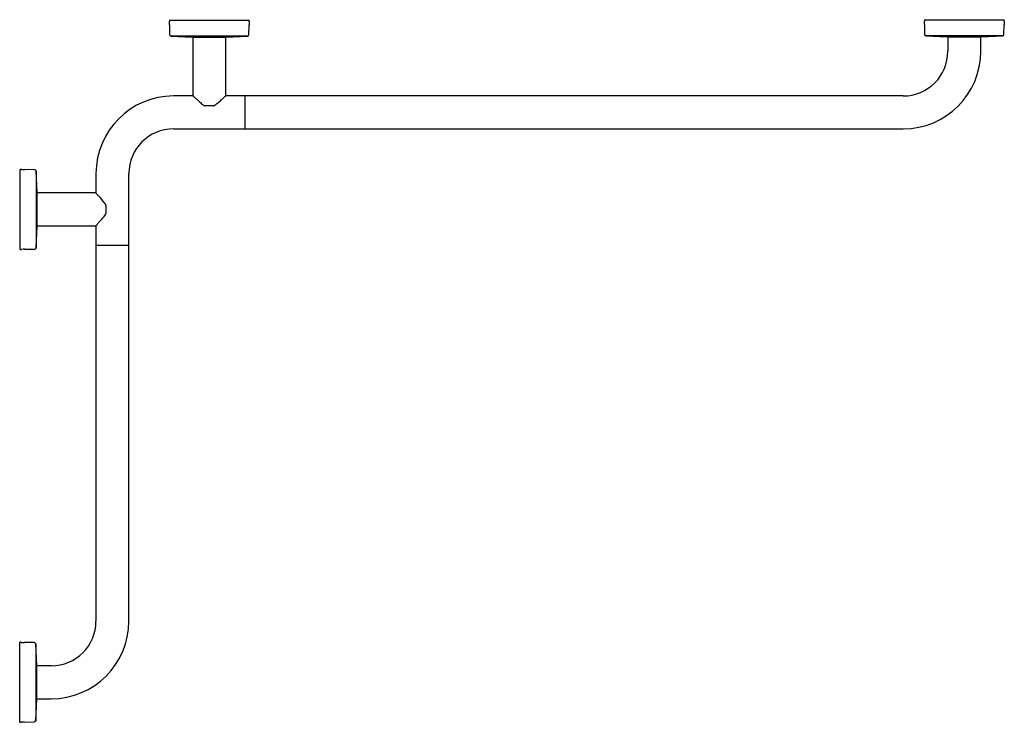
# Model space of a CAD drawing. Header units: millimetres. Extents: x 3618.25 to 3619.29, y 2182.67 to 2183.42.
import ezdxf

# ---------------------------------------------------------------- set-up
doc = ezdxf.new("R2010")
doc.units = ezdxf.units.MM
doc.layers.add('SANINDUSA', color=3, linetype='Continuous')

msp = doc.modelspace()

# ---------------------------------------------------------------- linework, layer by layer
at = {"layer": 'SANINDUSA'}
for p, q in [((3618.4045, 2183.4191), (3618.4045, 2183.4176)), ((3618.4045, 2183.4191), (3618.4895, 2183.4191)), ((3618.4895, 2183.4176), (3618.4895, 2183.4191)), ((3619.207, 2183.4194), (3619.207, 2183.4179)), ((3619.207, 2183.4194), (3619.2124, 2183.4194)), ((3619.2124, 2183.4194), (3619.292, 2183.4194)), ((3619.292, 2183.4179), (3619.292, 2183.4194)), ((3618.4047, 2183.414), (3618.4048, 2183.4035)), ((3618.4891, 2183.4035), (3618.4893, 2183.414)), ((3619.2072, 2183.4143), (3619.2073, 2183.4038)), ((3619.2916, 2183.4038), (3619.2918, 2183.4143)), ((3618.4062, 2183.402), (3618.4292, 2183.4008)), ((3618.4877, 2183.402), (3618.4062, 2183.402)), ((3618.4292, 2183.4008), (3618.4379, 2183.4008)), ((3618.4295, 2183.4008), (3618.4295, 2183.3389)), ((3618.4379, 2183.4008), (3618.4648, 2183.4008)), ((3618.4645, 2183.3389), (3618.4645, 2183.4008)), ((3618.4648, 2183.4008), (3618.4877, 2183.402)), ((3619.2087, 2183.4024), (3619.2317, 2183.4011)), ((3619.2902, 2183.4024), (3619.2087, 2183.4024)), ((3619.2317, 2183.4011), (3619.2386, 2183.4011)), ((3619.232, 2183.4011), (3619.232, 2183.3859)), ((3619.2386, 2183.4011), (3619.2673, 2183.4011)), ((3619.267, 2183.3859), (3619.267, 2183.4011)), ((3619.2673, 2183.4011), (3619.2902, 2183.4024)), ((3618.4298, 2183.3384), (3618.409, 2183.3384)), ((3618.4296, 2183.3385), (3618.4297, 2183.3385)), ((3618.485, 2183.3384), (3618.4642, 2183.3384)), ((3618.4643, 2183.3385), (3618.4643, 2183.3385)), ((3618.4865, 2183.3384), (3618.485, 2183.3384)), ((3618.485, 2183.3039), (3618.485, 2183.3384)), ((3619.1845, 2183.3384), (3618.4865, 2183.3384)), ((3618.4421, 2183.3279), (3618.4421, 2183.3279)), ((3618.4516, 2183.3279), (3618.4424, 2183.3279)), ((3618.4518, 2183.3279), (3618.4518, 2183.3279)), ((3618.409, 2183.3034), (3618.485, 2183.3034)), ((3618.485, 2183.3034), (3618.485, 2183.3039)), ((3618.485, 2183.3034), (3618.4865, 2183.3034)), ((3618.4865, 2183.3034), (3619.1845, 2183.3034)), ((3618.2473, 2183.2604), (3618.2458, 2183.2604)), ((3618.2458, 2183.1772), (3618.2458, 2183.2604)), ((3618.2614, 2183.26), (3618.2509, 2183.2602)), ((3618.2641, 2183.2357), (3618.2629, 2183.2586)), ((3618.2629, 2183.2586), (3618.2629, 2183.1771)), ((3618.3265, 2183.2559), (3618.3265, 2183.2351)), ((3618.3615, 2183.1799), (3618.3615, 2183.2559)), ((3618.2641, 2183.214), (3618.2641, 2183.2357)), ((3618.326, 2183.2354), (3618.2641, 2183.2354)), ((3618.3264, 2183.2352), (3618.3263, 2183.2352)), ((3618.3369, 2183.2227), (3618.3369, 2183.2227)), ((3618.337, 2183.2225), (3618.337, 2183.2133)), ((3618.2641, 2183.2001), (3618.2641, 2183.214)), ((3618.3369, 2183.213), (3618.3369, 2183.213)), ((3618.2629, 2183.1771), (3618.2641, 2183.2001)), ((3618.2641, 2183.2004), (3618.326, 2183.2004)), ((3618.3263, 2183.2005), (3618.3264, 2183.2006)), ((3618.3265, 2183.2007), (3618.3265, 2183.1799)), ((3618.2458, 2183.1754), (3618.2458, 2183.1772)), ((3618.3265, 2183.1799), (3618.3265, 2183.1784)), ((3618.3265, 2183.1799), (3618.3615, 2183.1799)), ((3618.3265, 2183.1784), (3618.3265, 2182.7804)), ((3618.3615, 2183.1784), (3618.3615, 2183.1799)), ((3618.3615, 2182.7804), (3618.3615, 2183.1784)), ((3618.2458, 2183.1754), (3618.2473, 2183.1754)), ((3618.2509, 2183.1756), (3618.2614, 2183.1757)), ((3618.2469, 2182.7579), (3618.2454, 2182.7579)), ((3618.2454, 2182.6883), (3618.2454, 2182.7579)), ((3618.261, 2182.7575), (3618.2505, 2182.7577)), ((3618.2637, 2182.7332), (3618.2625, 2182.7561)), ((3618.2625, 2182.7561), (3618.2625, 2182.6746)), ((3618.2637, 2182.7089), (3618.2637, 2182.7332)), ((3618.279, 2182.7329), (3618.2637, 2182.7329)), ((3618.2637, 2182.6976), (3618.2637, 2182.7089)), ((3618.2625, 2182.6746), (3618.2637, 2182.6976)), ((3618.2637, 2182.6979), (3618.279, 2182.6979)), ((3618.2454, 2182.6729), (3618.2454, 2182.6883)), ((3618.2454, 2182.6729), (3618.2469, 2182.6729)), ((3618.2505, 2182.6731), (3618.261, 2182.6732))]:
    msp.add_line(p, q, dxfattribs=at)
for centre, radius, start, end in [((3618.3611, 2183.4134), 0.0436, 0.7478, 5.4676), ((3618.5328, 2183.4134), 0.0436, 174.5324, 179.2522), ((3619.1636, 2183.4138), 0.0436, 0.7478, 5.4676), ((3619.3353, 2183.4138), 0.0436, 174.5324, 179.2522), ((3618.4063, 2183.4035), 0.0015, 180.7478, 266.944), ((3618.4876, 2183.4035), 0.0015, 273.056, 359.2522), ((3619.2088, 2183.4038), 0.0015, 180.7478, 266.944), ((3619.2901, 2183.4038), 0.0015, 273.056, 359.2522), ((3619.1845, 2183.3859), 0.0475, 270, 0), ((3619.1845, 2183.3859), 0.0825, 270, 0), ((3618.409, 2183.2559), 0.0825, 90, 180), ((3618.43, 2183.3389), 0.0005, 180.0088, 226.5852), ((3618.464, 2183.3389), 0.0005, 313.4148, 359.9679), ((3618.4424, 2183.3284), 0.0005, 238.4236, 270), ((3618.4516, 2183.3284), 0.0005, 270, 301.5764), ((3618.409, 2183.2559), 0.0475, 90, 180), ((3618.2514, 2183.3037), 0.0436, 264.5324, 269.2522), ((3618.2614, 2183.2585), 0.0015, 3.056, 89.2522), ((3618.326, 2183.2349), 0.0005, 43.4148, 89.9679), ((3618.3365, 2183.2225), 0.0005, 0, 31.5764), ((3618.3365, 2183.2133), 0.0005, 328.4236, 0), ((3618.326, 2183.2009), 0.0005, 270.0088, 316.5852), ((3618.2614, 2183.1772), 0.0015, 270.7478, 356.944), ((3618.2514, 2183.132), 0.0436, 90.7478, 95.4676), ((3618.279, 2182.7804), 0.0475, 270, 0), ((3618.279, 2182.7804), 0.0825, 270, 0), ((3618.2511, 2182.8012), 0.0436, 264.5324, 269.2522), ((3618.261, 2182.756), 0.0015, 3.056, 89.2522), ((3618.261, 2182.6747), 0.0015, 270.7478, 356.944), ((3618.2511, 2182.6295), 0.0436, 90.7478, 95.4676)]:
    msp.add_arc(centre, radius, start, end, dxfattribs=at)
for points, knots in [([(3618.4298, 2183.3384), (3618.4298, 2183.3384), (3618.4299, 2183.3383), (3618.4303, 2183.3379), (3618.431, 2183.3372), (3618.4319, 2183.3364), (3618.433, 2183.3354), (3618.4343, 2183.3342), (3618.4358, 2183.3329), (3618.4375, 2183.3313), (3618.4394, 2183.3298), (3618.441, 2183.3286), (3618.4419, 2183.3281), (3618.4421, 2183.328)], [0, 0, 0, 0, 0.045829, 0.132827, 0.221737, 0.313861, 0.4105, 0.512929, 0.621399, 0.736572, 0.857289, 0.965271, 1, 1, 1, 1]), ([(3618.4518, 2183.328), (3618.452, 2183.3281), (3618.4529, 2183.3286), (3618.4542, 2183.3296), (3618.4561, 2183.331), (3618.4579, 2183.3326), (3618.4595, 2183.3341), (3618.4609, 2183.3353), (3618.462, 2183.3363), (3618.4629, 2183.3372), (3618.4637, 2183.3379), (3618.4639, 2183.3382), (3618.4641, 2183.3383)], [0, 0, 0, 0, 0.033184, 0.132076, 0.244325, 0.372806, 0.499021, 0.606021, 0.707535, 0.802758, 0.903999, 1, 1, 1, 1]), ([(3618.4641, 2183.3383), (3618.4641, 2183.3383), (3618.4642, 2183.3384), (3618.4643, 2183.3385), (3618.4643, 2183.3385), (3618.4643, 2183.3385)], [0, 0, 0, 0, 0.006082, 0.992602, 1, 1, 1, 1]), ([(3618.3266, 2183.235), (3618.3266, 2183.235), (3618.3264, 2183.2351), (3618.3264, 2183.2352), (3618.3264, 2183.2352), (3618.3264, 2183.2352)], [0, 0, 0, 0, 0.006082, 0.992601, 1, 1, 1, 1]), ([(3618.3369, 2183.2227), (3618.3368, 2183.2229), (3618.3363, 2183.2238), (3618.3353, 2183.2251), (3618.3338, 2183.227), (3618.3323, 2183.2288), (3618.3308, 2183.2304), (3618.3295, 2183.2318), (3618.3285, 2183.2329), (3618.3276, 2183.2338), (3618.327, 2183.2346), (3618.3267, 2183.2348), (3618.3266, 2183.235)], [0, 0, 0, 0, 0.033186, 0.1320787, 0.2443271, 0.372807, 0.4990201, 0.6060221, 0.7075342, 0.802758, 0.903999, 1, 1, 1, 1]), ([(3618.3265, 2183.2007), (3618.3265, 2183.2007), (3618.3266, 2183.2008), (3618.327, 2183.2012), (3618.3276, 2183.2019), (3618.3284, 2183.2028), (3618.3294, 2183.2039), (3618.3306, 2183.2052), (3618.332, 2183.2067), (3618.3335, 2183.2084), (3618.3351, 2183.2103), (3618.3362, 2183.2119), (3618.3368, 2183.2128), (3618.3369, 2183.213)], [0, 0, 0, 0, 0.045829, 0.1328265, 0.2217374, 0.3138612, 0.4105005, 0.5129286, 0.621399, 0.7365716, 0.8572878, 0.9652696, 1, 1, 1, 1])]:
    msp.add_open_spline(points, degree=3, knots=knots, dxfattribs=at)

doc.saveas('drawing.dxf')
